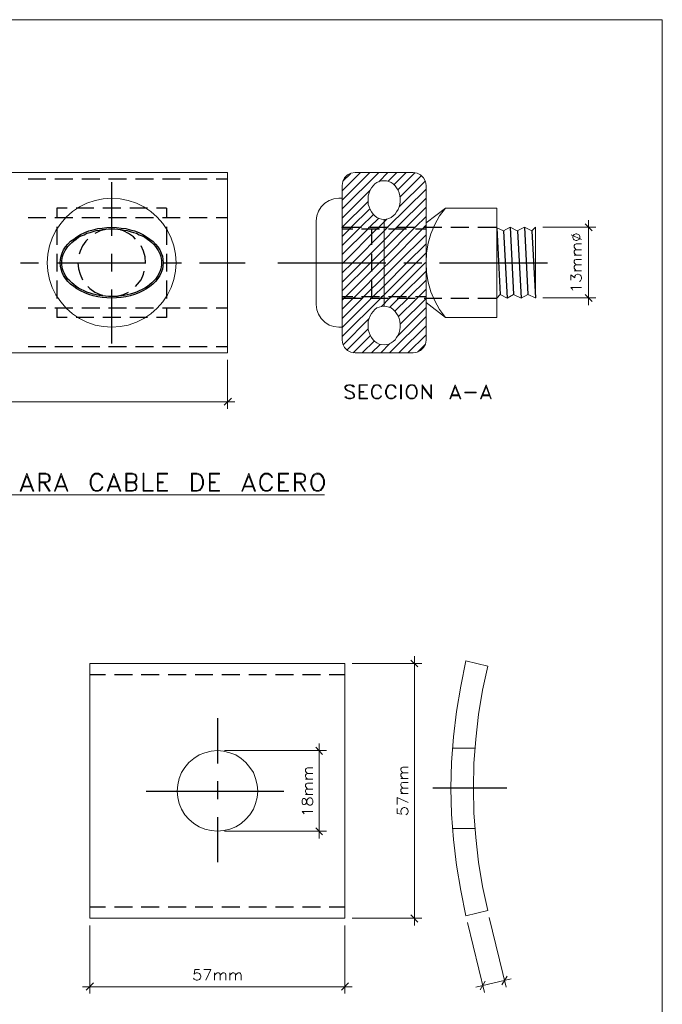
# Model space of a CAD drawing. Header units: millimetres. Extents: x 8 to 202, y 3 to 294.
# Tile 9 of 9: x 108 to 202, y 149 to 294. Entities that reach past the tile are written whole.
import ezdxf

# ---------------------------------------------------------------- set-up
doc = ezdxf.new("R2010")
doc.units = ezdxf.units.MM
doc.layers.add('DGE_CONTORNOS', color=7, linetype='Continuous', lineweight=0)

msp = doc.modelspace()

# ---------------------------------------------------------------- linework, layer by layer
at = {"layer": 'DGE_CONTORNOS', "lineweight": 13}
for points in [[(7.874, 293.9063), (201.9723, 293.9063)], [(201.9723, 293.9063), (201.9723, 3.2456)], [(39.116, 271.4697), (138.2607, 271.4697)], [(138.2607, 245.0114), (138.2607, 271.4697)], [(156.9297, 271.4697), (156.337, 271.385), (155.829, 271.131), (155.4057, 270.7077), (155.1517, 270.1573), (155.067, 269.607)], [(156.9297, 271.4697), (165.4387, 271.4697)], [(161.2053, 270.2844), (160.8243, 270.2844), (160.4857, 270.1573), (160.147, 270.0304), (159.8507, 269.8187), (159.5967, 269.5224), (159.3427, 269.226), (159.131, 268.8874), (159.004, 268.5063), (158.877, 268.083), (158.8347, 267.6597), (158.8347, 267.2364), (158.877, 266.813), (159.004, 266.432), (159.131, 266.051), (159.3427, 265.7124), (159.5967, 265.3737), (159.8507, 265.1197), (160.147, 264.908), (160.4857, 264.7387), (160.8243, 264.654), (161.2053, 264.6117), (161.544, 264.654), (161.8827, 264.7387), (162.2213, 264.908), (162.5177, 265.1197), (162.814, 265.3737), (163.0257, 265.7124), (163.2373, 266.051), (163.4067, 266.432), (163.4913, 266.813), (163.5337, 267.2364), (163.5337, 267.6597), (163.4913, 268.083), (163.4067, 268.5063), (163.2373, 268.8874), (163.0257, 269.226), (162.814, 269.5224), (162.5177, 269.8187), (162.2213, 270.0304), (161.8827, 270.1573), (161.544, 270.2844), (161.2053, 270.2844)], [(167.3437, 269.607), (167.259, 270.1573), (166.9627, 270.7077), (166.5393, 271.131), (166.0313, 271.385), (165.4387, 271.4697)], [(155.067, 269.607), (155.067, 246.9163)], [(167.3437, 269.607), (167.3437, 246.9163)], [(130.7253, 258.2617), (130.6407, 259.4894), (130.3867, 260.717), (130.0057, 261.86), (129.4553, 262.9607), (128.778, 264.019), (127.9313, 264.9503), (127, 265.7547), (125.984, 266.432), (124.8833, 266.9823), (123.698, 267.3634), (122.5127, 267.6174), (121.285, 267.702), (120.015, 267.6174), (118.8297, 267.3634), (117.6443, 266.9823), (116.5437, 266.432), (115.5277, 265.7547), (114.5963, 264.9503), (113.792, 264.019), (113.0723, 262.9607), (112.522, 261.86), (112.141, 260.717), (111.887, 259.4894), (111.8023, 258.2617), (111.887, 257.034), (112.141, 255.8063), (112.522, 254.621), (113.0723, 253.5204), (113.792, 252.5044), (114.5963, 251.573), (115.5277, 250.7687), (116.5437, 250.0913), (117.6443, 249.541), (118.8297, 249.1177), (120.015, 248.906), (121.285, 248.8214), (122.5127, 248.906), (123.698, 249.1177), (124.8833, 249.541), (125.984, 250.0913), (127, 250.7687), (127.9313, 251.573), (128.778, 252.5044), (129.4553, 253.5204), (130.0057, 254.621), (130.3867, 255.8063), (130.6407, 257.034), (130.7253, 258.2617)], [(154.559, 267.702), (153.8393, 267.6174), (153.162, 267.3634), (152.527, 266.9823), (151.9767, 266.4743), (151.5957, 265.8394), (151.3417, 265.1197), (151.257, 264.4)], [(154.559, 267.702), (155.067, 267.702)], [(170.18, 266.2627), (169.3333, 265.1197), (168.6137, 263.8497), (168.0633, 262.495), (167.64, 261.1403), (167.4283, 259.701), (167.3437, 258.2617), (167.4283, 256.8224), (167.64, 255.383), (168.0633, 253.986), (168.6137, 252.6737), (169.3333, 251.4037), (170.18, 250.2184)], [(170.18, 266.2627), (167.3437, 264.1037)], [(170.18, 266.2627), (177.7153, 266.2627)], [(177.7153, 266.2627), (177.7153, 250.2184)], [(151.257, 264.4), (151.257, 252.1233)], [(161.2053, 264.6117), (161.2053, 251.8694)], [(177.7153, 263.384), (178.689, 262.9184)], [(180.721, 262.9184), (179.6627, 263.4687), (178.689, 262.9184)], [(180.721, 262.9184), (181.7793, 263.4687), (182.8377, 262.9184)], [(182.8377, 262.9184), (183.388, 263.4687)], [(183.388, 263.4687), (183.388, 253.0547)], [(177.7153, 253.0547), (178.2233, 253.605)], [(178.2233, 253.605), (179.2393, 253.0547), (180.1707, 253.605)], [(180.1707, 253.605), (181.2713, 253.0547)], [(181.2713, 253.0547), (182.2873, 253.605), (183.388, 253.097)], [(151.257, 252.1233), (151.3417, 251.3614), (151.5957, 250.684), (151.9767, 250.049), (152.527, 249.541), (153.162, 249.1177), (153.8393, 248.906), (154.559, 248.8214)], [(161.2053, 246.1967), (160.8243, 246.239), (160.4857, 246.3237), (160.147, 246.493), (159.8507, 246.7047), (159.5967, 246.9587), (159.3427, 247.2974), (159.131, 247.636), (159.004, 248.017), (158.877, 248.398), (158.8347, 248.8214), (158.8347, 249.2447), (158.877, 249.668), (159.004, 250.0913), (159.131, 250.4724), (159.3427, 250.811), (159.5967, 251.1073), (159.8507, 251.4037), (160.147, 251.6153), (160.4857, 251.7424), (160.8243, 251.827), (161.2053, 251.8694), (161.544, 251.827), (161.8827, 251.7424), (162.2213, 251.6153), (162.5177, 251.4037), (162.814, 251.1073), (163.0257, 250.811), (163.2373, 250.4724), (163.4067, 250.0913), (163.4913, 249.668), (163.5337, 249.2447), (163.5337, 248.8214), (163.4913, 248.398), (163.4067, 248.017), (163.2373, 247.636), (163.0257, 247.2974), (162.814, 246.9587), (162.5177, 246.7047), (162.2213, 246.493), (161.8827, 246.3237), (161.544, 246.239), (161.2053, 246.1967)], [(170.18, 250.2184), (167.3437, 252.4197)], [(170.18, 250.2184), (177.7153, 250.2184)], [(154.559, 248.8214), (155.067, 248.8214)], [(155.067, 246.9163), (155.1517, 246.3237), (155.4057, 245.8157), (155.829, 245.3924), (156.337, 245.1384), (156.9297, 245.0114)], [(165.4387, 245.0114), (166.0313, 245.1384), (166.5393, 245.3924), (166.9627, 245.8157), (167.259, 246.3237), (167.3437, 246.9163)], [(39.116, 245.0114), (138.2607, 245.0114)], [(156.9297, 245.0114), (165.4387, 245.0114)], [(156.845, 240.0583), (156.6333, 240.27), (156.337, 240.3547), (155.956, 240.3547), (155.6597, 240.27), (155.448, 240.0583), (155.448, 239.8467), (155.5327, 239.6774), (155.6597, 239.5504), (155.829, 239.4657), (156.337, 239.254), (156.5487, 239.1694), (156.6333, 239.0424), (156.7603, 238.873), (156.7603, 238.5767), (156.6333, 238.4497), (156.337, 238.365), (155.956, 238.365), (155.7443, 238.4497), (155.6597, 238.5767), (155.448, 238.5767)], [(156.845, 240.0583), (156.6333, 240.0583), (156.5487, 240.143), (156.337, 240.27), (155.956, 240.27), (155.6597, 240.143), (155.5327, 240.0583), (155.5327, 239.8467), (155.6597, 239.6774), (155.829, 239.5504), (156.337, 239.381), (156.5487, 239.254), (156.7603, 239.0424), (156.845, 238.873), (156.845, 238.5767), (156.6333, 238.365), (156.337, 238.2804), (155.956, 238.2804), (155.6597, 238.365), (155.448, 238.5767)], [(157.5223, 240.3547), (157.5223, 238.2804)], [(157.5223, 240.3547), (158.75, 240.3547)], [(157.6493, 240.27), (158.75, 240.27), (158.75, 240.3547)], [(157.6493, 240.27), (157.6493, 238.365)], [(160.8243, 239.8467), (160.7397, 240.0583), (160.528, 240.27), (160.3587, 240.3547), (159.9353, 240.3547), (159.7237, 240.27), (159.5543, 240.0583), (159.4273, 239.8467), (159.3427, 239.5504), (159.3427, 239.0424), (159.4273, 238.746), (159.5543, 238.5767), (159.7237, 238.365), (159.9353, 238.2804), (160.3587, 238.2804), (160.528, 238.365), (160.7397, 238.5767), (160.8243, 238.746)], [(160.8243, 239.8467), (160.7397, 239.8467), (160.655, 240.0583), (160.528, 240.143), (160.3587, 240.27), (159.9353, 240.27), (159.7237, 240.143), (159.5543, 239.8467), (159.4273, 239.5504), (159.4273, 239.0424), (159.5543, 238.746), (159.7237, 238.4497), (159.9353, 238.365), (160.3587, 238.365), (160.528, 238.4497), (160.655, 238.5767), (160.7397, 238.746), (160.8243, 238.746)], [(162.941, 239.8467), (162.8563, 240.0583), (162.6447, 240.27), (162.433, 240.3547), (162.052, 240.3547), (161.8403, 240.27), (161.6287, 240.0583), (161.544, 239.8467), (161.417, 239.5504), (161.417, 239.0424), (161.544, 238.746), (161.6287, 238.5767), (161.8403, 238.365), (162.052, 238.2804), (162.433, 238.2804), (162.6447, 238.365), (162.8563, 238.5767), (162.941, 238.746)], [(162.941, 239.8467), (162.8563, 239.8467), (162.7293, 240.0583), (162.6447, 240.143), (162.433, 240.27), (162.052, 240.27), (161.8403, 240.143), (161.6287, 239.8467), (161.544, 239.5504), (161.544, 239.0424), (161.6287, 238.746), (161.8403, 238.4497), (162.052, 238.365), (162.433, 238.365), (162.6447, 238.4497), (162.7293, 238.5767), (162.8563, 238.746), (162.941, 238.746)], [(163.6183, 240.3547), (163.6183, 238.2804), (163.7453, 238.2804)], [(163.6183, 240.3547), (163.7453, 240.3547), (163.7453, 238.2804)], [(165.0153, 240.3547), (164.846, 240.27), (164.6343, 240.0583), (164.5497, 239.8467), (164.4227, 239.5504), (164.4227, 239.0424), (164.5497, 238.746), (164.6343, 238.5767), (164.846, 238.365), (165.0153, 238.2804), (165.4387, 238.2804), (165.6503, 238.365), (165.8197, 238.5767), (165.9467, 238.746), (166.0313, 239.0424), (166.0313, 239.5504), (165.9467, 239.8467), (165.8197, 240.0583), (165.6503, 240.27), (165.4387, 240.3547), (165.0153, 240.3547)], [(165.1423, 240.27), (164.846, 240.143), (164.6343, 239.8467), (164.5497, 239.5504), (164.5497, 239.0424), (164.6343, 238.746), (164.846, 238.4497), (165.1423, 238.365), (165.354, 238.365), (165.6503, 238.4497), (165.8197, 238.746), (165.9467, 239.0424), (165.9467, 239.5504), (165.8197, 239.8467), (165.6503, 240.143), (165.354, 240.27), (165.1423, 240.27)], [(166.751, 240.3547), (166.751, 238.2804)], [(166.751, 240.3547), (168.021, 238.5767), (168.021, 240.3547), (168.148, 240.3547), (168.148, 238.2804)], [(166.8357, 240.0583), (166.8357, 238.2804), (166.751, 238.2804)], [(166.8357, 240.0583), (168.148, 238.2804)], [(171.6193, 240.3547), (170.815, 238.2804)], [(171.6193, 240.0583), (170.942, 238.2804), (170.815, 238.2804)], [(171.6193, 240.0583), (172.339, 238.2804), (172.4237, 238.2804), (171.6193, 240.3547)], [(176.149, 240.3547), (175.3447, 238.2804)], [(176.149, 240.0583), (175.4293, 238.2804), (175.3447, 238.2804)], [(176.149, 240.0583), (176.8263, 238.2804), (176.911, 238.2804), (176.149, 240.3547)], [(157.6493, 238.365), (158.75, 238.365), (158.75, 238.2804), (157.5223, 238.2804)], [(157.6493, 239.381), (158.242, 239.381), (158.242, 239.254), (157.6493, 239.254)], [(171.0267, 238.746), (172.212, 238.746)], [(171.1113, 238.873), (172.1273, 238.873)], [(173.0163, 239.254), (174.7097, 239.254), (174.7097, 239.1694)], [(173.0163, 239.254), (173.0163, 239.1694), (174.7097, 239.1694)], [(175.514, 238.746), (176.7417, 238.746)], [(175.641, 238.873), (176.6147, 238.873)], [(108.839, 227.3583), (107.8653, 224.7337)], [(108.839, 226.9774), (107.9923, 224.7337), (107.8653, 224.7337)], [(108.839, 226.9774), (109.728, 224.7337), (109.855, 224.7337), (108.839, 227.3583)], [(110.617, 227.3583), (110.617, 224.7337)], [(110.617, 227.3583), (111.5907, 227.3583), (111.9717, 227.2313), (112.0987, 227.1044), (112.2257, 226.8504), (112.2257, 226.4694), (112.0987, 226.2153), (111.9717, 226.0884), (111.5907, 225.9614), (110.744, 225.9614)], [(110.744, 227.2313), (110.744, 224.7337), (110.617, 224.7337)], [(110.744, 227.2313), (111.5907, 227.2313), (111.9717, 227.1044), (112.0987, 226.8504), (112.0987, 226.4694), (111.9717, 226.2153), (111.5907, 226.0884), (110.744, 226.0884)], [(113.8343, 227.3583), (112.8607, 224.7337)], [(113.8343, 226.9774), (112.9877, 224.7337), (112.8607, 224.7337)], [(113.8343, 226.9774), (114.7233, 224.7337), (114.8503, 224.7337), (113.8343, 227.3583)], [(119.9727, 226.7233), (119.8457, 226.9774), (119.5917, 227.2313), (119.3377, 227.3583), (118.8297, 227.3583), (118.5757, 227.2313), (118.364, 226.9774), (118.237, 226.7233), (118.11, 226.3424), (118.11, 225.7073), (118.237, 225.3687), (118.364, 225.1147), (118.5757, 224.8607), (118.8297, 224.7337), (119.3377, 224.7337), (119.5917, 224.8607), (119.8457, 225.1147), (119.9727, 225.3687)], [(119.9727, 226.7233), (119.8457, 226.7233), (119.7187, 226.9774), (119.5917, 227.1044), (119.3377, 227.2313), (118.8297, 227.2313), (118.5757, 227.1044), (118.364, 226.7233), (118.237, 226.3424), (118.237, 225.7073), (118.364, 225.3687), (118.5757, 224.9877), (118.8297, 224.8607), (119.3377, 224.8607), (119.5917, 224.9877), (119.7187, 225.1147), (119.8457, 225.3687), (119.9727, 225.3687)], [(121.5813, 227.3583), (120.6077, 224.7337)], [(121.5813, 226.9774), (120.7347, 224.7337), (120.6077, 224.7337)], [(121.5813, 226.9774), (122.4703, 224.7337), (122.5973, 224.7337), (121.5813, 227.3583)], [(123.3593, 227.3583), (123.3593, 224.7337)], [(123.3593, 227.3583), (124.333, 227.3583), (124.714, 227.2313), (124.841, 227.1044), (124.968, 226.8504), (124.968, 226.4694), (124.841, 226.2153), (124.714, 226.0884), (124.333, 225.9614)], [(123.4863, 227.2313), (123.4863, 224.8607)], [(123.4863, 227.2313), (124.333, 227.2313), (124.714, 227.1044), (124.841, 226.8504), (124.841, 226.4694), (124.714, 226.2153), (124.333, 226.0884), (123.4863, 226.0884)], [(125.857, 224.7337), (125.857, 227.3583), (125.984, 227.3583), (125.984, 224.8607), (127.3387, 224.8607), (127.3387, 224.7337), (125.857, 224.7337)], [(127.9737, 227.3583), (127.9737, 224.7337)], [(127.9737, 227.3583), (129.4553, 227.3583)], [(128.1007, 227.2313), (129.4553, 227.2313), (129.4553, 227.3583)], [(128.1007, 227.2313), (128.1007, 224.8607)], [(132.969, 227.3583), (132.969, 224.7337)], [(132.969, 227.3583), (133.8157, 227.3583), (134.1967, 227.2313), (134.4507, 226.9774), (134.5777, 226.7233), (134.7047, 226.3424), (134.7047, 225.7073), (134.5777, 225.3687), (134.4507, 225.1147), (134.1967, 224.8607), (133.8157, 224.7337), (132.969, 224.7337)], [(133.096, 227.2313), (133.096, 224.8607)], [(133.096, 227.2313), (133.8157, 227.2313), (134.1967, 227.1044), (134.3237, 226.9774), (134.4507, 226.7233), (134.5777, 226.3424), (134.5777, 225.7073), (134.4507, 225.3687), (134.3237, 225.1147), (134.1967, 224.9877), (133.8157, 224.8607), (133.096, 224.8607)], [(135.5937, 227.3583), (135.5937, 224.7337)], [(135.5937, 227.3583), (137.0753, 227.3583)], [(135.7207, 227.2313), (137.0753, 227.2313), (137.0753, 227.3583)], [(135.7207, 227.2313), (135.7207, 224.8607)], [(141.351, 227.3583), (140.335, 224.7337)], [(141.351, 226.9774), (140.462, 224.7337), (140.335, 224.7337)], [(141.351, 226.9774), (142.1977, 224.7337), (142.3247, 224.7337), (141.351, 227.3583)], [(144.8223, 226.7233), (144.6953, 226.9774), (144.4413, 227.2313), (144.1873, 227.3583), (143.7217, 227.3583), (143.4677, 227.2313), (143.2137, 226.9774), (143.0867, 226.7233), (142.9597, 226.3424), (142.9597, 225.7073), (143.0867, 225.3687), (143.2137, 225.1147), (143.4677, 224.8607), (143.7217, 224.7337), (144.1873, 224.7337), (144.4413, 224.8607), (144.6953, 225.1147), (144.8223, 225.3687)], [(144.8223, 226.7233), (144.6953, 226.7233), (144.5683, 226.9774), (144.4413, 227.1044), (144.1873, 227.2313), (143.7217, 227.2313), (143.4677, 227.1044), (143.2137, 226.7233), (143.0867, 226.3424), (143.0867, 225.7073), (143.2137, 225.3687), (143.4677, 224.9877), (143.7217, 224.8607), (144.1873, 224.8607), (144.4413, 224.9877), (144.5683, 225.1147), (144.6953, 225.3687), (144.8223, 225.3687)], [(145.7113, 227.3583), (145.7113, 224.7337)], [(145.7113, 227.3583), (147.193, 227.3583)], [(145.8383, 227.2313), (147.193, 227.2313), (147.193, 227.3583)], [(145.8383, 227.2313), (145.8383, 224.8607)], [(148.082, 227.3583), (148.082, 224.7337)], [(148.082, 227.3583), (149.098, 227.3583), (149.4367, 227.2313), (149.5637, 227.1044), (149.6907, 226.8504), (149.6907, 226.4694), (149.5637, 226.2153), (149.4367, 226.0884), (149.098, 225.9614), (148.209, 225.9614)], [(148.209, 227.2313), (148.209, 224.7337), (148.082, 224.7337)], [(148.209, 227.2313), (149.098, 227.2313), (149.4367, 227.1044), (149.5637, 226.8504), (149.5637, 226.4694), (149.4367, 226.2153), (149.098, 226.0884), (148.209, 226.0884)], [(151.2147, 227.3583), (150.9607, 227.2313), (150.7067, 226.9774), (150.5797, 226.7233), (150.4527, 226.3424), (150.4527, 225.7073), (150.5797, 225.3687), (150.7067, 225.1147), (150.9607, 224.8607), (151.2147, 224.7337), (151.6803, 224.7337), (151.9343, 224.8607), (152.1883, 225.1147), (152.3153, 225.3687), (152.4423, 225.7073), (152.4423, 226.3424), (152.3153, 226.7233), (152.1883, 226.9774), (151.9343, 227.2313), (151.6803, 227.3583), (151.2147, 227.3583)], [(151.3417, 227.2313), (150.9607, 227.1044), (150.7067, 226.7233), (150.5797, 226.3424), (150.5797, 225.7073), (150.7067, 225.3687), (150.9607, 224.9877), (151.3417, 224.8607), (151.5957, 224.8607), (151.9343, 224.9877), (152.1883, 225.3687), (152.3153, 225.7073), (152.3153, 226.3424), (152.1883, 226.7233), (151.9343, 227.1044), (151.5957, 227.2313), (151.3417, 227.2313)], [(108.1193, 225.3687), (109.601, 225.3687)], [(108.204, 225.4957), (109.474, 225.4957)], [(111.3367, 225.9614), (112.0987, 224.7337), (112.2257, 224.7337), (111.4637, 225.9614)], [(113.1147, 225.3687), (114.5963, 225.3687)], [(113.2417, 225.4957), (114.4693, 225.4957)], [(120.8617, 225.3687), (122.3433, 225.3687)], [(120.9887, 225.4957), (122.2163, 225.4957)], [(124.333, 226.0884), (124.714, 225.9614), (124.841, 225.8344), (124.968, 225.5804), (124.968, 225.2417), (124.841, 224.9877), (124.714, 224.8607), (124.333, 224.7337), (123.3593, 224.7337)], [(123.4863, 225.9614), (124.333, 225.9614), (124.714, 225.8344), (124.841, 225.5804), (124.841, 225.2417), (124.714, 224.9877), (124.333, 224.8607), (123.4863, 224.8607)], [(128.1007, 226.0884), (128.8203, 226.0884), (128.8203, 225.9614), (128.1007, 225.9614)], [(135.7207, 226.0884), (136.4403, 226.0884), (136.4403, 225.9614), (135.7207, 225.9614)], [(140.589, 225.3687), (142.0707, 225.3687)], [(140.716, 225.4957), (141.9437, 225.4957)], [(145.8383, 226.0884), (146.558, 226.0884), (146.558, 225.9614), (145.8383, 225.9614)], [(148.844, 225.9614), (149.5637, 224.7337), (149.6907, 224.7337), (148.971, 225.9614)], [(67.7333, 224.1833), (152.4423, 224.1833)], [(128.1007, 224.8607), (129.4553, 224.8607), (129.4553, 224.7337), (127.9737, 224.7337)], [(135.7207, 224.8607), (137.0753, 224.8607), (137.0753, 224.7337), (135.5937, 224.7337)], [(145.8383, 224.8607), (147.193, 224.8607), (147.193, 224.7337), (145.7113, 224.7337)], [(118.0677, 199.4607), (155.448, 199.4607), (155.448, 162.0804), (118.0677, 162.0804), (118.0677, 199.4607)], [(173.1857, 199.8417), (172.4237, 196.1587), (171.7887, 192.4334), (171.3653, 188.708), (171.069, 184.9403), (170.9843, 181.1727), (171.069, 177.3627), (171.3653, 173.6374), (171.7887, 169.8697), (172.4237, 166.1444), (173.1857, 162.4614), (176.403, 163.2234)], [(176.403, 199.0797), (173.1857, 199.8417)], [(176.403, 199.0797), (175.641, 195.566), (175.0483, 191.9677), (174.625, 188.3694), (174.371, 184.771), (174.2863, 181.1727), (174.371, 177.532), (174.625, 173.9337), (175.0483, 170.3354), (175.641, 166.737), (176.403, 163.2234)], [(142.6633, 180.7493), (142.5787, 181.6807), (142.367, 182.5697), (142.0283, 183.4587), (141.5203, 184.2207), (140.9277, 184.9403), (140.2503, 185.533), (139.446, 186.041), (138.5993, 186.3797), (137.668, 186.5913), (136.779, 186.676), (135.8477, 186.5913), (134.9163, 186.3797), (134.0697, 186.041), (133.3077, 185.533), (132.588, 184.9403), (131.9953, 184.2207), (131.4873, 183.4587), (131.1487, 182.5697), (130.937, 181.6807), (130.8523, 180.7493), (130.937, 179.818), (131.1487, 178.929), (131.4873, 178.0824), (131.9953, 177.278), (132.588, 176.6007), (133.3077, 175.9657), (134.0697, 175.5), (134.9163, 175.1614), (135.8477, 174.9497), (136.779, 174.865), (137.668, 174.9497), (138.5993, 175.1614), (139.446, 175.5), (140.2503, 175.9657), (140.9277, 176.6007), (141.5203, 177.278), (142.0283, 178.0824), (142.367, 178.929), (142.5787, 179.818), (142.6633, 180.7493)], [(171.196, 187.057), (174.498, 187.057)], [(171.196, 175.246), (174.498, 175.246)]]:
    msp.add_lwpolyline(points, dxfattribs=at)
at = {"layer": 'DGE_CONTORNOS', "lineweight": 30}
for points in [[(109.0083, 270.5384), (111.633, 270.5384)], [(112.9453, 270.5384), (115.57, 270.5384)], [(116.8823, 270.5384), (119.507, 270.5384)], [(120.8193, 270.5384), (123.444, 270.5384)], [(124.7563, 270.5384), (127.381, 270.5384)], [(128.6933, 270.5384), (131.318, 270.5384)], [(132.6303, 270.5384), (135.255, 270.5384)], [(136.5673, 270.5384), (138.2607, 270.5384)], [(155.067, 266.1357), (160.401, 271.4697)], [(155.067, 267.448), (159.0887, 271.4697)], [(155.067, 268.8027), (157.734, 271.4697)], [(155.1517, 270.242), (156.2947, 271.3427)], [(160.401, 270.115), (161.7557, 271.4697)], [(161.798, 270.1997), (163.068, 271.4697)], [(162.6447, 269.6917), (164.4227, 271.4697)], [(163.195, 268.9297), (165.735, 271.4697)], [(163.4067, 266.432), (167.2167, 270.242)], [(163.5337, 267.9137), (166.6663, 271.0464)], [(121.285, 262.1987), (121.285, 270.0727)], [(155.067, 264.781), (159.131, 268.8874)], [(161.7133, 263.4687), (167.3437, 269.0567)], [(155.067, 263.4687), (158.8347, 267.2364)], [(163.068, 263.4687), (167.3437, 267.702)], [(114.7233, 266.2627), (113.2417, 266.2627)], [(113.2417, 266.2627), (113.2417, 264.8233)], [(118.6603, 266.2627), (116.0357, 266.2627)], [(122.5973, 266.2627), (119.9727, 266.2627)], [(126.5343, 266.2627), (123.9097, 266.2627)], [(129.286, 266.2627), (127.8467, 266.2627)], [(129.286, 266.2627), (129.286, 264.8233)], [(156.1677, 263.2147), (156.3793, 263.4687), (159.0887, 266.1357)], [(164.4227, 263.4687), (167.3437, 266.3897)], [(109.0083, 264.8657), (111.633, 264.8657)], [(112.9453, 264.8657), (115.57, 264.8657)], [(116.8823, 264.8657), (119.507, 264.8657)], [(120.8193, 264.8657), (123.444, 264.8657)], [(124.7563, 264.8657), (127.381, 264.8657)], [(128.6933, 264.8657), (131.318, 264.8657)], [(132.6303, 264.8657), (135.255, 264.8657)], [(136.5673, 264.8657), (138.2607, 264.8657)], [(157.48, 263.2147), (157.734, 263.4687), (159.639, 265.3313)], [(158.8347, 263.2147), (159.0463, 263.4687), (160.401, 264.781)], [(160.147, 263.2147), (160.401, 263.4687), (161.6287, 264.6964)], [(165.735, 263.4687), (167.3437, 265.035)], [(113.2417, 263.511), (113.2417, 260.8864)], [(128.8203, 258.2617), (128.778, 257.7537), (128.6933, 257.288), (128.524, 256.8224), (128.3123, 256.3567), (128.016, 255.9333), (127.6773, 255.51), (127.2963, 255.129), (126.8307, 254.748), (126.365, 254.4094), (125.8147, 254.113), (125.2643, 253.8167), (124.6293, 253.605), (123.9943, 253.3934), (123.317, 253.2663), (122.6397, 253.1394), (121.9623, 253.097), (121.285, 253.0547), (120.5653, 253.097), (119.888, 253.1394), (119.2107, 253.2663), (118.5333, 253.3934), (117.8983, 253.605), (117.3057, 253.8167), (116.713, 254.113), (116.1627, 254.4094), (115.697, 254.748), (115.2313, 255.129), (114.8503, 255.51), (114.5117, 255.9333), (114.2153, 256.3567), (114.0037, 256.8224), (113.8343, 257.288), (113.7497, 257.7537), (113.7073, 258.2617), (113.7497, 258.7274), (113.8343, 259.193), (114.0037, 259.6587), (114.2153, 260.1243), (114.5117, 260.59), (114.8503, 260.971), (115.2313, 261.3944), (115.697, 261.733), (116.1627, 262.0717), (116.713, 262.4104), (117.3057, 262.6644), (117.8983, 262.9184), (118.5333, 263.0877), (119.2107, 263.257), (119.888, 263.3417), (120.5653, 263.4264), (121.285, 263.4687), (121.9623, 263.4264), (122.6397, 263.3417), (123.317, 263.257), (123.9943, 263.0877), (124.6293, 262.9184), (125.2643, 262.6644), (125.8147, 262.4104), (126.365, 262.0717), (126.8307, 261.733), (127.2963, 261.3944), (127.6773, 260.971), (128.016, 260.59), (128.3123, 260.1243), (128.524, 259.6587), (128.6933, 259.193), (128.778, 258.7274), (128.8203, 258.2617)], [(128.5663, 258.2617), (128.5663, 257.9653), (128.524, 257.669), (128.4817, 257.3727), (128.3547, 257.0764), (128.2277, 256.78), (128.1007, 256.4413), (127.889, 256.145), (127.6773, 255.8487), (127.4233, 255.5947), (127.127, 255.2983), (126.8307, 255.0444), (126.492, 254.7903), (126.111, 254.5364), (125.73, 254.3247), (125.3067, 254.113), (124.8833, 253.9437), (124.46, 253.7743), (123.9943, 253.6474), (123.5287, 253.5627), (123.1053, 253.4357), (122.6397, 253.3934), (122.174, 253.351), (121.7083, 253.3087), (120.8193, 253.3087), (120.3537, 253.351), (119.888, 253.3934), (119.4223, 253.4357), (118.999, 253.5204), (118.5333, 253.6474), (118.11, 253.7743), (117.6443, 253.9437), (117.221, 254.113), (116.7977, 254.3247), (116.4167, 254.5364), (116.078, 254.7903), (115.697, 255.0444), (115.4007, 255.2983), (115.1043, 255.5947), (114.8503, 255.8487), (114.6387, 256.145), (114.427, 256.4413), (114.3, 256.78), (114.173, 257.0764), (114.046, 257.3727), (114.0037, 257.669), (113.9613, 257.9653), (113.9613, 258.558), (114.0037, 258.8544), (114.046, 259.1507), (114.173, 259.447), (114.3, 259.7434), (114.427, 260.0397), (114.6387, 260.336), (114.8503, 260.6323), (115.1043, 260.9287), (115.4007, 261.225), (115.697, 261.479), (116.078, 261.733), (116.4167, 261.987), (116.7977, 262.1987), (117.221, 262.368), (117.6443, 262.5797), (118.11, 262.7067), (118.5333, 262.8337), (118.999, 262.9607), (119.4223, 263.0454), (119.888, 263.13), (120.3537, 263.1724), (120.8193, 263.2147), (121.7083, 263.2147), (122.174, 263.1724), (122.6397, 263.13), (123.1053, 263.0454), (123.5287, 262.9607), (123.9943, 262.8337), (124.46, 262.7067), (124.8833, 262.5797), (125.3067, 262.368), (125.73, 262.1987), (126.111, 261.987), (126.492, 261.733), (126.8307, 261.479), (127.127, 261.225), (127.4233, 260.9287), (127.6773, 260.6323), (127.889, 260.336), (128.1007, 260.0397), (128.2277, 259.7434), (128.3547, 259.447), (128.4817, 259.1507), (128.524, 258.8544), (128.5663, 258.558), (128.5663, 258.2617)], [(121.285, 263.2147), (120.396, 263.13), (119.5917, 262.9184), (118.7873, 262.5374)], [(124.7563, 261.733), (124.46, 262.0717), (123.7403, 262.5374), (122.9783, 262.9184), (122.555, 263.0454)], [(129.286, 263.511), (129.286, 260.8864)], [(155.067, 263.4687), (157.861, 263.4687)], [(155.067, 263.4264), (155.067, 263.4687)], [(155.067, 263.2147), (156.591, 263.2147)], [(155.067, 259.447), (158.8347, 263.2147)], [(155.067, 260.7594), (157.48, 263.2147)], [(155.067, 262.114), (156.1677, 263.2147)], [(155.194, 258.2617), (160.147, 263.2147)], [(156.5487, 258.2617), (161.2053, 262.9184)], [(157.9033, 263.2147), (160.528, 263.2147)], [(159.1733, 263.4687), (161.798, 263.4687)], [(159.3427, 263.2147), (159.3427, 260.8864)], [(161.2053, 262.9184), (161.5017, 263.2147), (161.7133, 263.4687)], [(161.2053, 261.5637), (162.814, 263.2147), (163.068, 263.4687)], [(161.2053, 260.2514), (164.1687, 263.2147), (164.4227, 263.4687)], [(161.2053, 258.8967), (165.5233, 263.2147), (165.735, 263.4687)], [(161.8403, 263.2147), (164.465, 263.2147)], [(161.8827, 258.2617), (166.8357, 263.2147)], [(163.1103, 263.4687), (165.735, 263.4687)], [(165.7773, 263.2147), (167.3437, 263.2147)], [(167.3437, 263.7227), (167.0897, 263.4687), (166.8357, 263.2147)], [(167.0473, 263.4687), (169.672, 263.4687)], [(170.9843, 263.4687), (173.609, 263.4687)], [(174.9213, 263.4687), (177.7153, 263.4687)], [(177.7153, 263.384), (178.2233, 253.605)], [(178.689, 262.9184), (179.2393, 253.0547)], [(179.6627, 263.4687), (180.1707, 253.605)], [(180.7633, 262.9184), (181.2713, 253.0547)], [(181.7793, 263.4687), (182.2873, 253.605)], [(182.8377, 262.9184), (183.388, 253.097)], [(117.7713, 261.733), (117.475, 261.4367), (116.967, 260.717), (116.6283, 259.955), (116.5013, 259.5317)], [(157.861, 258.2617), (161.2053, 261.5637)], [(163.195, 258.2617), (167.3437, 262.368)], [(126.238, 258.2617), (126.1533, 259.1083), (125.9417, 259.955), (125.5607, 260.717)], [(159.2157, 258.2617), (161.2053, 260.2514)], [(164.5497, 258.2617), (167.3437, 261.0134)], [(113.2417, 259.574), (113.2417, 256.9493)], [(121.285, 256.9493), (121.285, 259.574)], [(129.286, 259.574), (129.286, 256.9493)], [(159.3427, 259.574), (159.3427, 256.9493)], [(160.528, 258.2617), (161.2053, 258.8967)], [(165.9043, 258.2617), (167.3437, 259.701)], [(107.9077, 258.2617), (110.5323, 258.2617)], [(113.157, 258.2617), (126.2803, 258.2617)], [(116.2897, 258.2617), (116.3743, 257.3727), (116.6283, 256.5684), (116.967, 255.764)], [(126.238, 258.2617), (126.2803, 258.2617)], [(128.905, 258.2617), (131.4873, 258.2617)], [(134.112, 258.2617), (140.843, 258.2617)], [(145.6267, 258.2617), (161.4593, 258.2617)], [(155.067, 254.113), (159.2157, 258.2617)], [(155.067, 255.4253), (157.861, 258.2617)], [(155.067, 256.78), (156.5487, 258.2617)], [(155.067, 258.0924), (155.194, 258.2617)], [(160.528, 258.2617), (155.575, 253.3087), (155.3633, 253.0547)], [(156.6757, 253.0547), (156.9297, 253.3087), (161.2053, 257.5844)], [(161.2053, 253.5627), (165.9043, 258.2617)], [(161.2053, 254.875), (164.5497, 258.2617)], [(161.2053, 256.2297), (163.195, 258.2617)], [(161.2053, 257.5844), (161.8827, 258.2617)], [(162.2637, 253.3087), (167.2167, 258.2617)], [(164.084, 258.2617), (166.7087, 258.2617)], [(167.2167, 258.2617), (167.3437, 258.3464)], [(169.3333, 258.2617), (185.166, 258.2617)], [(124.7563, 254.748), (125.0527, 255.0867), (125.5607, 255.764), (125.9417, 256.5684), (126.0263, 256.9917)], [(158.0303, 253.0547), (158.242, 253.3087), (161.2053, 256.2297)], [(163.6183, 253.3087), (167.3437, 257.034)], [(164.9307, 253.3087), (167.3437, 255.6794)], [(113.2417, 255.637), (113.2417, 253.0124)], [(117.7713, 254.748), (118.0677, 254.4517), (118.7873, 253.9437), (119.5917, 253.605), (119.9727, 253.478)], [(121.285, 246.4083), (121.285, 254.3247)], [(129.286, 255.637), (129.286, 253.0124)], [(159.3427, 255.637), (159.3427, 253.3087)], [(159.3427, 253.0547), (159.5967, 253.3087), (161.2053, 254.875)], [(166.2853, 253.3087), (167.3437, 254.367)], [(121.285, 253.3087), (122.1317, 253.351), (122.9783, 253.605), (123.7403, 253.9437)], [(155.067, 253.3087), (156.591, 253.3087)], [(155.067, 247.4243), (160.6973, 253.0547)], [(155.067, 248.7367), (159.3427, 253.0547)], [(155.067, 250.0913), (158.0303, 253.0547)], [(155.067, 251.446), (156.6757, 253.0547)], [(155.067, 252.7583), (155.3633, 253.0547)], [(155.067, 253.0547), (157.861, 253.0547)], [(157.9033, 253.3087), (160.528, 253.3087)], [(159.1733, 253.0547), (161.798, 253.0547)], [(160.6973, 253.0547), (160.909, 253.3087), (161.2053, 253.5627)], [(160.8243, 251.827), (162.0097, 253.0547), (162.2637, 253.3087)], [(161.8403, 253.3087), (164.465, 253.3087)], [(162.0097, 251.7), (163.3643, 253.0547), (163.6183, 253.3087)], [(162.7717, 251.1497), (164.719, 253.0547), (164.9307, 253.3087)], [(163.1103, 253.0547), (165.735, 253.0547)], [(163.2797, 250.303), (166.0313, 253.0547), (166.2853, 253.3087)], [(163.5337, 249.2447), (167.3437, 253.0124)], [(165.7773, 253.3087), (167.3437, 253.3087)], [(167.0473, 253.0547), (169.672, 253.0547)], [(170.9843, 253.0547), (173.609, 253.0547)], [(174.9213, 253.0547), (177.7153, 253.0547)], [(109.0083, 251.6577), (111.633, 251.6577)], [(112.9453, 251.6577), (115.57, 251.6577)], [(113.2417, 251.7), (113.2417, 250.2184)], [(116.8823, 251.6577), (119.507, 251.6577)], [(120.8193, 251.6577), (123.444, 251.6577)], [(124.7563, 251.6577), (127.381, 251.6577)], [(128.6933, 251.6577), (131.318, 251.6577)], [(129.286, 251.7), (129.286, 250.2184)], [(132.6303, 251.6577), (135.255, 251.6577)], [(136.5673, 251.6577), (138.2607, 251.6577)], [(163.195, 247.5514), (167.3437, 251.7)], [(114.7233, 250.2184), (113.2417, 250.2184)], [(118.6603, 250.2184), (116.0357, 250.2184)], [(122.5973, 250.2184), (119.9727, 250.2184)], [(126.5343, 250.2184), (123.9097, 250.2184)], [(129.286, 250.2184), (127.8467, 250.2184)], [(155.194, 246.1967), (158.9617, 250.0067)], [(162.0097, 245.0114), (167.3437, 250.3454)], [(155.7443, 245.4347), (158.877, 248.5674)], [(163.3643, 245.0114), (167.3437, 248.9907)], [(156.6757, 245.0537), (159.1733, 247.5514)], [(164.6767, 245.0114), (167.3437, 247.6784)], [(109.0083, 245.985), (111.633, 245.985)], [(112.9453, 245.985), (115.57, 245.985)], [(116.8823, 245.985), (119.507, 245.985)], [(120.8193, 245.985), (123.444, 245.985)], [(124.7563, 245.985), (127.381, 245.985)], [(128.6933, 245.985), (131.318, 245.985)], [(132.6303, 245.985), (135.255, 245.985)], [(136.5673, 245.985), (138.2607, 245.985)], [(157.988, 245.0114), (159.766, 246.7894)], [(159.3427, 245.0114), (160.6127, 246.2813)], [(160.6973, 245.0114), (162.052, 246.4083)], [(166.1583, 245.1807), (167.1743, 246.1967)], [(120.3537, 197.8097), (118.0677, 197.8097)], [(124.2907, 197.8097), (121.666, 197.8097)], [(128.2277, 197.8097), (125.603, 197.8097)], [(132.1647, 197.8097), (129.54, 197.8097)], [(136.1017, 197.8097), (133.477, 197.8097)], [(140.0387, 197.8097), (137.414, 197.8097)], [(143.9757, 197.8097), (141.351, 197.8097)], [(147.9127, 197.8097), (145.288, 197.8097)], [(151.8497, 197.8097), (149.225, 197.8097)], [(155.448, 197.8097), (153.162, 197.8097)], [(136.779, 191.4174), (136.779, 184.8134)], [(136.779, 182.1887), (136.779, 179.564)], [(126.3227, 180.7493), (146.4733, 180.7493)], [(168.3173, 181.215), (179.197, 181.215)], [(136.779, 176.9394), (136.779, 170.3354)], [(120.3537, 163.7314), (118.0677, 163.7314)], [(124.2907, 163.7314), (121.666, 163.7314)], [(128.2277, 163.7314), (125.603, 163.7314)], [(132.1647, 163.7314), (129.54, 163.7314)], [(136.1017, 163.7314), (133.477, 163.7314)], [(140.0387, 163.7314), (137.414, 163.7314)], [(143.9757, 163.7314), (141.351, 163.7314)], [(147.9127, 163.7314), (145.288, 163.7314)], [(151.8497, 163.7314), (149.225, 163.7314)], [(155.448, 163.7314), (153.162, 163.7314)]]:
    msp.add_lwpolyline(points, dxfattribs=at)
at = {"layer": 'DGE_CONTORNOS', "lineweight": 5}
for points in [[(191.1773, 264.4847), (191.1773, 252.0387)], [(184.4463, 263.4687), (192.2357, 263.4687)], [(191.6853, 262.9184), (190.6693, 263.9767)], [(188.6373, 262.3257), (190.119, 261.6483)], [(188.849, 261.9024), (188.9337, 261.733), (189.0607, 261.606), (189.3147, 261.5214), (189.4417, 261.5214), (189.6533, 261.606), (189.8227, 261.733), (189.9073, 261.9024), (189.9073, 262.114), (189.8227, 262.2833), (189.6533, 262.4104), (189.4417, 262.495), (189.3147, 262.495), (189.0607, 262.4104), (188.9337, 262.2833), (188.849, 262.114), (188.849, 261.9024)], [(189.357, 260.1667), (189.1453, 260.3784), (189.0607, 260.5477), (189.0607, 260.7594), (189.1453, 260.9287), (189.357, 261.0134), (190.119, 261.0134)], [(189.357, 259.3624), (189.1453, 259.574), (189.0607, 259.701), (189.0607, 259.955), (189.1453, 260.082), (189.357, 260.1667), (190.119, 260.1667)], [(189.0607, 259.3624), (190.119, 259.3624)], [(189.357, 257.923), (189.1453, 258.1347), (189.0607, 258.304), (189.0607, 258.5157), (189.1453, 258.685), (189.357, 258.7274), (190.119, 258.7274)], [(189.357, 257.0764), (189.1453, 257.3304), (189.0607, 257.4573), (189.0607, 257.7114), (189.1453, 257.8384), (189.357, 257.923), (190.119, 257.923)], [(188.5527, 255.6794), (188.5527, 256.4837), (189.1453, 256.0604), (189.1453, 256.272), (189.23, 256.399), (189.3147, 256.4837), (189.5263, 256.5684), (189.6533, 256.5684), (189.9073, 256.4837), (190.0343, 256.3567), (190.119, 256.1027), (190.119, 255.891), (190.0343, 255.6794), (189.992, 255.5947), (189.8227, 255.51)], [(189.0607, 257.0764), (190.119, 257.0764)], [(188.849, 254.24), (188.7643, 254.4094), (188.5527, 254.621), (190.119, 254.621)], [(184.4463, 253.097), (192.2357, 253.097)], [(190.6693, 253.605), (191.6853, 252.5467)], [(138.2607, 243.9954), (138.2607, 236.7987)], [(137.7527, 237.349), (138.811, 238.4073)], [(139.319, 237.857), (38.0577, 237.857)], [(156.5063, 199.4607), (166.7087, 199.4607)], [(166.1583, 198.9527), (165.1, 199.9687)], [(165.6503, 200.519), (165.6503, 161.022)], [(137.795, 186.676), (152.7387, 186.676)], [(152.1883, 186.1257), (151.1723, 187.184)], [(151.6803, 187.7344), (151.6803, 173.8067)], [(149.987, 183.3317), (149.7753, 183.5434), (149.6907, 183.6704), (149.6907, 183.9243), (149.7753, 184.0514), (149.987, 184.136), (150.749, 184.136)], [(163.957, 183.4163), (163.7453, 183.628), (163.6607, 183.7974), (163.6607, 184.009), (163.7453, 184.1784), (163.957, 184.263), (164.719, 184.263)], [(149.987, 182.485), (149.7753, 182.6967), (149.6907, 182.866), (149.6907, 183.0777), (149.7753, 183.247), (149.987, 183.3317), (150.749, 183.3317)], [(149.6907, 182.485), (150.749, 182.485)], [(163.957, 182.612), (163.7453, 182.8237), (163.6607, 182.993), (163.6607, 183.2047), (163.7453, 183.3317), (163.957, 183.4163), (164.719, 183.4163)], [(163.6607, 182.612), (164.719, 182.612)], [(163.957, 181.1727), (163.7453, 181.3844), (163.6607, 181.5537), (163.6607, 181.7653), (163.7453, 181.9347), (163.957, 182.0194), (164.719, 182.0194)], [(149.987, 181.0457), (149.7753, 181.2997), (149.6907, 181.4267), (149.6907, 181.6807), (149.7753, 181.8077), (149.987, 181.8924), (150.749, 181.8924)], [(149.987, 180.2414), (149.7753, 180.453), (149.6907, 180.6224), (149.6907, 180.834), (149.7753, 181.0034), (149.987, 181.0457), (150.749, 181.0457)], [(163.957, 180.3684), (163.7453, 180.58), (163.6607, 180.707), (163.6607, 180.961), (163.7453, 181.088), (163.957, 181.1727), (164.719, 181.1727)], [(149.1827, 179.056), (149.225, 178.802), (149.3943, 178.7597), (149.5213, 178.7597), (149.6907, 178.802), (149.7753, 178.9714), (149.86, 179.2677), (149.9023, 179.4794), (150.0717, 179.6487), (150.1987, 179.7334), (150.4527, 179.7334), (150.5797, 179.6487), (150.6643, 179.564), (150.749, 179.3524), (150.749, 179.056), (150.6643, 178.802), (150.5797, 178.7597), (150.4527, 178.675), (150.1987, 178.675), (150.0717, 178.7597), (149.9023, 178.8867), (149.86, 179.0984), (149.7753, 179.3947), (149.6907, 179.564), (149.5213, 179.6487), (149.3943, 179.6487), (149.225, 179.564), (149.1827, 179.3524), (149.1827, 179.056)], [(149.6907, 180.2414), (150.749, 180.2414)], [(164.719, 179.056), (163.1103, 179.818), (163.1103, 178.7597)], [(163.6607, 180.3684), (164.719, 180.3684)], [(149.479, 177.405), (149.3943, 177.532), (149.1827, 177.7437), (150.749, 177.7437)], [(163.1103, 178.167), (163.1103, 177.4474), (163.7877, 177.3627), (163.7453, 177.4474), (163.6607, 177.659), (163.6607, 177.8707), (163.7453, 178.0824), (163.8723, 178.2517), (164.084, 178.3364), (164.2533, 178.3364), (164.465, 178.2517), (164.6343, 178.0824), (164.719, 177.8707), (164.719, 177.659), (164.6343, 177.4474), (164.5497, 177.3627), (164.3803, 177.278)], [(137.795, 174.865), (152.7387, 174.865)], [(151.1723, 175.373), (152.1883, 174.3147)], [(156.5063, 162.0804), (166.7087, 162.0804)], [(165.1, 162.5884), (166.1583, 161.53)], [(176.6147, 162.2074), (179.07, 151.9627)], [(118.0677, 161.022), (118.0677, 151.0314)], [(155.448, 161.022), (155.448, 151.0314)], [(173.4397, 161.4454), (175.895, 151.2007)], [(134.1543, 154.5874), (133.4347, 154.5874), (133.35, 153.91), (133.4347, 153.9947), (133.6463, 154.0794), (133.858, 154.0794), (134.112, 153.9947), (134.239, 153.8254), (134.3237, 153.6137), (134.3237, 153.4444), (134.239, 153.2327), (134.112, 153.1057), (133.858, 153.021), (133.6463, 153.021), (133.4347, 153.1057), (133.35, 153.148), (133.2653, 153.3174)], [(135.0857, 153.021), (135.8053, 154.5874), (134.7893, 154.5874)], [(136.3557, 154.0794), (136.3557, 153.021)], [(136.3557, 153.7407), (136.5673, 153.9947), (136.7367, 154.0794), (136.9483, 154.0794), (137.1177, 153.9947), (137.16, 153.7407), (137.16, 153.021)], [(137.16, 153.7407), (137.414, 153.9947), (137.541, 154.0794), (137.7527, 154.0794), (137.922, 153.9947), (138.0067, 153.7407), (138.0067, 153.021)], [(138.5993, 154.0794), (138.5993, 153.021)], [(138.5993, 153.7407), (138.811, 153.9947), (138.9803, 154.0794), (139.192, 154.0794), (139.3613, 153.9947), (139.4037, 153.7407), (139.4037, 153.021)], [(139.4037, 153.7407), (139.6577, 153.9947), (139.7847, 154.0794), (140.0387, 154.0794), (140.1657, 153.9947), (140.2503, 153.7407), (140.2503, 153.021)], [(174.625, 151.9627), (179.832, 153.1904)], [(178.435, 152.3437), (179.2393, 153.6137)], [(117.0093, 152.0474), (156.5063, 152.0474)], [(118.5757, 152.5977), (117.5173, 151.5394)], [(154.94, 151.5394), (155.9983, 152.5977)], [(176.022, 152.8517), (175.26, 151.5817)]]:
    msp.add_lwpolyline(points, dxfattribs=at)

doc.saveas('drawing.dxf')
